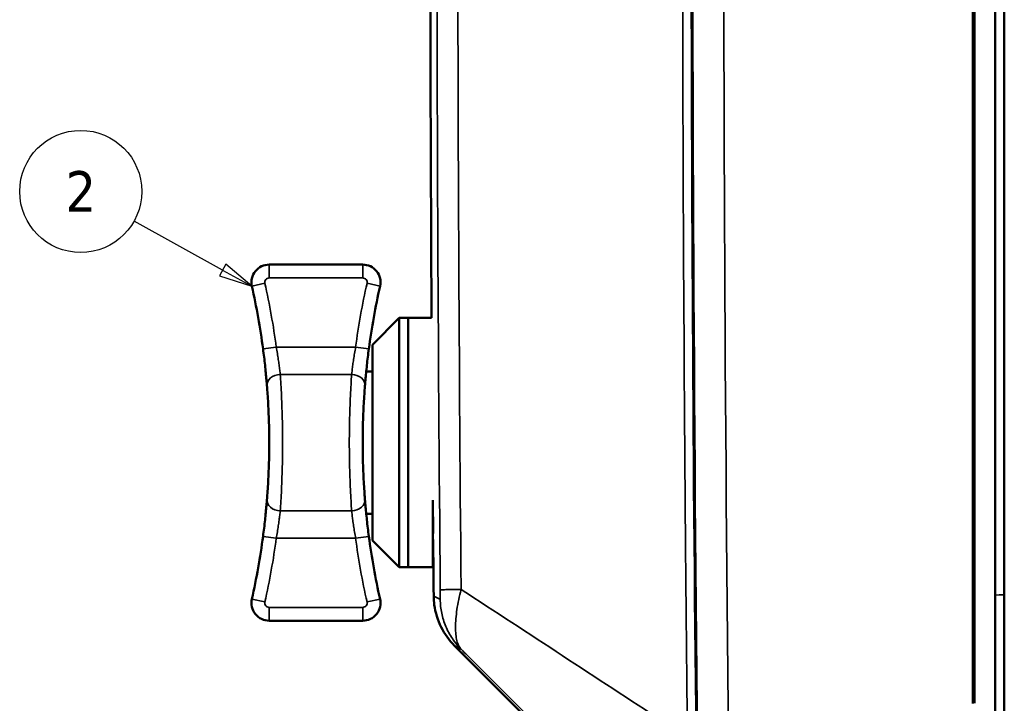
# Model space of a CAD drawing. Header units: inches. Extents: x 0.2 to 50.9, y 0.9 to 32.1.
# Tile 20 of 95: x 19.8 to 24.1, y 19.2 to 22.2. Entities that reach past the tile are written whole.
import ezdxf

# ---------------------------------------------------------------- set-up
doc = ezdxf.new("R2010")
doc.units = ezdxf.units.IN
doc.header["$LTSCALE"] = 1.5
doc.header["$MEASUREMENT"] = 0
for name, color, linetype, lineweight in [('Symbol (ANSI)', 7, 'Continuous', 25), ('Visible (ANSI)', 7, 'Continuous', 50), ('Visible Narrow (ANSI)', 7, 'Continuous', 35)]:
    doc.layers.add(name, color=color, linetype=linetype, lineweight=lineweight)
doc.styles.add('Note Text (ANSI)', font='tahoma.ttf')

# ---------------------------------------------------------------- blocks, each defined once
blk = doc.blocks.new('Balloon1')
at = {"layer": 'Symbol (ANSI)'}
for p, q in [((13.7766, 14.0583), (13.5152, 14.203)), ((13.7862, 14.0756), (13.7671, 14.0411)), ((13.7766, 14.0583), (13.8628, 14.0107)), ((13.8628, 14.0107), (13.7862, 14.0756)), ((13.7671, 14.0411), (13.8628, 14.0107))]:
    blk.add_line(p, q, dxfattribs=at)
at = {"layer": 'Symbol (ANSI)', "flags": 128}
blk.add_lwpolyline([(13.7671, 14.0411), (13.8628, 14.0107), (13.7862, 14.0756), (13.7671, 14.0411)], dxfattribs=at)
at = {"layer": 'Symbol (ANSI)'}
blk.add_circle((13.358, 14.2901), 0.18, dxfattribs=at)
blk.add_solid([(13.7671, 14.0411), (13.8628, 14.0107), (13.7862, 14.0756), (13.7671, 14.0411)], dxfattribs=at)
at = {"layer": 'Symbol (ANSI)', "insert": (13.358, 14.2901), "char_height": 0.12, "attachment_point": 5, "style": 'Note Text (ANSI)'}
blk.add_mtext('2', dxfattribs=at)

msp = doc.modelspace()

# ---------------------------------------------------------------- linework, layer by layer
at = {"layer": 'Visible (ANSI)'}
for p, q in [((24.083, 27.3006), (24.083, 18.603)), ((23.983, 19.1714), (23.983, 26.7387)), ((23.9914, 26.7379), (23.9914, 19.1722)), ((24.123, 19.6515), (24.123, 26.2521)), ((20.871, 21.112), (21.2843, 21.112)), ((21.3276, 20.7577), (21.4457, 20.8758)), ((21.4457, 19.7735), (21.4457, 20.8758)), ((21.4457, 20.8758), (21.4851, 20.8758)), ((21.4851, 20.8758), (21.4851, 19.7735)), ((21.4851, 19.7735), (21.4851, 20.8758)), ((21.4851, 20.8758), (21.5892, 20.8758)), ((21.3276, 19.8916), (21.3276, 20.7577)), ((21.3001, 20.6396), (21.3276, 20.6396)), ((21.5951, 19.7735), (21.5951, 20.0705)), ((21.5951, 20.0425), (21.5952, 20.0425)), ((21.3001, 20.0097), (21.3276, 20.0097)), ((21.596, 19.9222), (21.5961, 19.9222)), ((21.3276, 19.8916), (21.4457, 19.7735)), ((21.5951, 19.8964), (21.5962, 19.8964)), ((21.4457, 19.7735), (21.4851, 19.7735)), ((21.4851, 19.7735), (21.5951, 19.7735)), ((24.123, 18.659), (24.123, 19.6515)), ((21.2843, 19.5372), (20.871, 19.5372)), ((22.6551, 18.4623), (21.6907, 19.4267))]:
    msp.add_line(p, q, dxfattribs=at)
for centre, radius, start, end in [((20.871, 21.0333), 0.0787, 90, 192.6804), ((21.2843, 21.0333), 0.0787, 347.3196, 90), ((17.7213, 20.3246), 3.1496, 7.5609, 12.6804), ((24.4339, 20.3246), 3.1496, 167.3196, 172.4391), ((17.7213, 20.3246), 3.1496, 347.3196, 352.4391), ((24.4339, 20.3246), 3.1496, 187.5609, 192.6804), ((20.871, 19.616), 0.0787, 167.3196, 270), ((21.2843, 19.616), 0.0787, 270, 12.6804)]:
    msp.add_arc(centre, radius, start, end, dxfattribs=at)
for points, knots in [([(21.5892, 20.8758), (21.582, 22.1341), (21.5813, 23.3924), (21.5898, 25.1861), (21.5935, 25.7215), (21.5984, 26.2569)], [0.412124, 0.412124, 0.412124, 0.412124, 10.000144, 10.000144, 14.080248, 14.080248, 14.080248, 14.080248]), ([(21.3117, 20.7391), (21.3101, 20.7267), (21.3085, 20.7145), (21.307, 20.7024), (21.3056, 20.6903), (21.3042, 20.6782), (21.3029, 20.6666), (21.3017, 20.655), (21.3005, 20.6437), (21.2994, 20.633), (21.2984, 20.6222), (21.2974, 20.612), (21.2966, 20.6025), (21.2958, 20.593), (21.295, 20.5843), (21.2944, 20.5763)], [0, 0, 0, 0, 0.2, 0.2, 0.2, 0.4, 0.4, 0.4, 0.6, 0.6, 0.6, 0.8, 0.8, 0.8, 1, 1, 1, 1]), ([(20.8482, 20.7024), (20.8482, 20.7024), (20.8482, 20.7024), (20.8482, 20.7024), (20.8497, 20.6903), (20.8511, 20.6783), (20.8523, 20.6666)], [0.1999403, 0.1999403, 0.1999403, 0.1999403, 0.2, 0.2, 0.2, 0.3998359, 0.3998359, 0.3998359, 0.3998359]), ([(20.8558, 20.6331), (20.8558, 20.6331), (20.8558, 20.633), (20.8558, 20.633), (20.8569, 20.6222), (20.8578, 20.612), (20.8587, 20.6025), (20.8587, 20.6024), (20.8587, 20.6024), (20.8587, 20.6024)], [0.5988386, 0.5988386, 0.5988386, 0.5988386, 0.6, 0.6, 0.6, 0.8, 0.8, 0.8, 0.8008167, 0.8008167, 0.8008167, 0.8008167]), ([(20.8612, 20.5727), (20.862, 20.5624), (20.8628, 20.5514), (20.8636, 20.5396), (20.8645, 20.5264), (20.8654, 20.5122), (20.8662, 20.4974), (20.867, 20.4826), (20.8678, 20.4672), (20.8684, 20.4513)], [0.0095274, 0.0095274, 0.0095274, 0.0095274, 0.0909091, 0.0909091, 0.0909091, 0.1818182, 0.1818182, 0.1818182, 0.2722382, 0.2722382, 0.2722382, 0.2722382]), ([(21.2869, 20.4513), (21.2869, 20.4513), (21.2869, 20.4514), (21.2869, 20.4514), (21.2875, 20.4671), (21.2882, 20.4824), (21.289, 20.497)], [0.7277618, 0.7277618, 0.7277618, 0.7277618, 0.7280074, 0.7280074, 0.7280074, 0.81742935, 0.81742935, 0.81742935, 0.81742935]), ([(21.2941, 20.0766), (21.2933, 20.0869), (21.2925, 20.0979), (21.2917, 20.1097), (21.2908, 20.1229), (21.2899, 20.1371), (21.2891, 20.1519), (21.2882, 20.1666), (21.2875, 20.182), (21.2869, 20.1979), (21.2869, 20.1979), (21.2869, 20.198), (21.2869, 20.198)], [0.0095275, 0.0095275, 0.0095275, 0.0095275, 0.0909091, 0.0909091, 0.0909091, 0.1818182, 0.1818182, 0.1818182, 0.2719926, 0.2719926, 0.2719926, 0.2722382, 0.2722382, 0.2722382, 0.2722382]), ([(20.8436, 19.9102), (20.8452, 19.9226), (20.8468, 19.9348), (20.8482, 19.9469), (20.8497, 19.959), (20.8511, 19.971), (20.8523, 19.9827), (20.8536, 19.9943), (20.8548, 20.0056), (20.8558, 20.0163), (20.8569, 20.0271), (20.8578, 20.0373), (20.8587, 20.0468), (20.8595, 20.0563), (20.8602, 20.065), (20.8609, 20.073)], [0, 0, 0, 0, 0.2, 0.2, 0.2, 0.4, 0.4, 0.4, 0.6, 0.6, 0.6, 0.8, 0.8, 0.8, 1, 1, 1, 1]), ([(21.2995, 20.0161), (21.2995, 20.0162), (21.2994, 20.0163), (21.2994, 20.0163), (21.2984, 20.0271), (21.2974, 20.0373), (21.2966, 20.0468), (21.2966, 20.0468), (21.2966, 20.0469), (21.2966, 20.0469)], [0.5988386, 0.5988386, 0.5988386, 0.5988386, 0.6, 0.6, 0.6, 0.8, 0.8, 0.8, 0.8008167, 0.8008167, 0.8008167, 0.8008167]), ([(21.5951, 20.0511), (21.5952, 20.0347), (21.5953, 20.0192), (21.5957, 19.9713), (21.5959, 19.9435), (21.5961, 19.9222)], [-0.5164648, -0.5164648, -0.5164648, -0.5164648, -0.3599854, -0.3599854, -0.000001, -0.000001, -0.000001, -0.000001]), ([(21.307, 19.9469), (21.307, 19.9469), (21.307, 19.9469), (21.307, 19.9469), (21.3056, 19.959), (21.3042, 19.971), (21.3029, 19.9827)], [0.1999403, 0.1999403, 0.1999403, 0.1999403, 0.2, 0.2, 0.2, 0.3998359, 0.3998359, 0.3998359, 0.3998359]), ([(21.6907, 19.4267), (21.6667, 19.4507), (21.6464, 19.479), (21.6161, 19.5399), (21.6058, 19.5735), (21.5995, 19.6203), (21.5985, 19.6334), (21.5984, 19.6466)], [0, 0, 0, 0, 0.2585116, 0.2585116, 0.5186882, 0.5186882, 0.6186857, 0.6186857, 0.6186857, 0.6186857])]:
    msp.add_open_spline(points, degree=3, knots=knots, dxfattribs=at)
for points in [[(20.8482, 20.7024), (20.8468, 20.7145), (20.8452, 20.7268), (20.8436, 20.7391)], [(20.8558, 20.6331), (20.8548, 20.6438), (20.8536, 20.655), (20.8523, 20.6666)], [(20.8608, 20.5779), (20.8602, 20.5854), (20.8595, 20.5936), (20.8587, 20.6024)], [(20.8608, 20.5779), (20.8608, 20.5774), (20.8608, 20.5768), (20.8609, 20.5763)], [(20.8612, 20.5727), (20.8611, 20.5739), (20.861, 20.5751), (20.8609, 20.5763)], [(21.2917, 20.5396), (21.2925, 20.5514), (21.2933, 20.5624), (21.2941, 20.5727)], [(21.2944, 20.5763), (21.2943, 20.5751), (21.2942, 20.5739), (21.2941, 20.5727)], [(21.2917, 20.5396), (21.2908, 20.5263), (21.2899, 20.512), (21.289, 20.497)], [(20.87, 20.4008), (20.8696, 20.418), (20.8691, 20.435), (20.8684, 20.4513)], [(21.2869, 20.4513), (21.2862, 20.435), (21.2857, 20.418), (21.2852, 20.4008)], [(20.87, 20.4008), (20.8704, 20.3843), (20.8707, 20.3675), (20.8708, 20.3506)], [(21.2844, 20.3506), (21.2846, 20.3675), (21.2848, 20.3843), (21.2852, 20.4008)], [(20.8708, 20.2987), (20.871, 20.3159), (20.871, 20.3333), (20.8708, 20.3506)], [(21.2844, 20.3506), (21.2843, 20.3333), (21.2843, 20.3159), (21.2844, 20.2987)], [(20.8708, 20.2987), (20.8707, 20.2818), (20.8704, 20.265), (20.87, 20.2485)], [(21.2852, 20.2485), (21.2848, 20.265), (21.2846, 20.2818), (21.2844, 20.2987)], [(20.8684, 20.198), (20.8691, 20.2143), (20.8696, 20.2313), (20.87, 20.2485)], [(21.2852, 20.2485), (21.2857, 20.2313), (21.2862, 20.2143), (21.2869, 20.198)], [(20.8684, 20.198), (20.8678, 20.1822), (20.867, 20.1669), (20.8662, 20.1523)], [(20.8636, 20.1096), (20.8645, 20.1229), (20.8654, 20.1372), (20.8662, 20.1523)], [(20.8636, 20.1096), (20.8628, 20.0979), (20.862, 20.0869), (20.8612, 20.0766)], [(20.8609, 20.073), (20.861, 20.0742), (20.8611, 20.0754), (20.8612, 20.0766)], [(21.2941, 20.0766), (21.2942, 20.0754), (21.2943, 20.0742), (21.2944, 20.073)], [(21.2945, 20.0714), (21.2945, 20.0719), (21.2944, 20.0725), (21.2944, 20.073)], [(21.2945, 20.0714), (21.2951, 20.0639), (21.2958, 20.0557), (21.2966, 20.0469)], [(21.2995, 20.0161), (21.3005, 20.0055), (21.3017, 19.9942), (21.3029, 19.9827)], [(21.307, 19.9469), (21.3085, 19.9348), (21.3101, 19.9225), (21.3117, 19.9102)], [(21.5984, 19.6466), (21.5977, 19.7298), (21.5969, 19.8131), (21.5962, 19.8964)]]:
    msp.add_open_spline(points, degree=3, dxfattribs=at)
at = {"layer": 'Visible Narrow (ANSI)'}
for p, q in [((23.9913, 19.1722), (23.9913, 26.7379)), ((20.871, 21.053), (20.871, 21.112)), ((21.2843, 21.112), (21.2843, 21.053)), ((20.871, 21.053), (21.2843, 21.053)), ((20.7941, 21.016), (20.8517, 21.029)), ((21.3035, 21.029), (21.3611, 21.016)), ((20.8436, 20.7391), (20.9021, 20.7468)), ((21.2532, 20.7468), (20.9021, 20.7468)), ((21.3117, 20.7391), (21.2532, 20.7468)), ((21.2355, 20.6262), (20.9198, 20.6262)), ((21.2355, 20.0231), (20.9198, 20.0231)), ((20.8436, 19.9102), (20.9021, 19.9024)), ((21.3117, 19.9102), (21.2532, 19.9024)), ((21.2532, 19.9024), (20.9021, 19.9024)), ((20.8517, 19.6203), (20.7941, 19.6333)), ((21.3035, 19.6203), (21.3611, 19.6333)), ((21.2843, 19.5963), (20.871, 19.5963)), ((20.871, 19.5372), (20.871, 19.5963)), ((21.2843, 19.5963), (21.2843, 19.5372))]:
    msp.add_line(p, q, dxfattribs=at)
for centre, radius, start, end in [((20.871, 21.0333), 0.0197, 90, 192.6804), ((21.2843, 21.0333), 0.0197, 347.3196, 90), ((17.7213, 20.3246), 3.2087, 7.5609, 12.6804), ((24.4339, 20.3246), 3.2087, 167.3196, 172.4391), ((17.7213, 20.3246), 3.2087, 347.3196, 352.4391), ((24.4339, 20.3246), 3.2087, 187.5609, 192.6804), ((20.871, 19.616), 0.0197, 167.3196, 270), ((21.2843, 19.616), 0.0197, 270, 12.6804)]:
    msp.add_arc(centre, radius, start, end, dxfattribs=at)
for centre, major_axis, ratio, start_param, end_param in [((272.5305, 22.9518), (0, 301.1611), 0.82941, 1.554656, 1.586937), ((272.6643, 22.9518), (0, -301.1906), 0.829318, 4.696252, 4.728526), ((343.2514, 22.9518), (0.0001, 338.1944), 0.947721, 1.559178, 1.582416), ((344.2683, 22.9518), (0.0001, 340.0706), 0.94879, 1.561158, 1.580435), ((344.3993, 22.9518), (-0.0001, -340.0832), 0.948869, 4.702756, 4.722023), ((20.9198, 20.581), (-0.0589, -0.0047), 0.764971, 4.651158, 6.283185), ((21.2355, 20.581), (0.0589, -0.0047), 0.764971, 0, 1.632028), ((20.9198, 20.0683), (-0.0589, 0.0047), 0.764971, 0, 1.632028), ((21.2355, 20.0683), (0.0589, 0.0047), 0.764971, 4.651158, 6.283185), ((24.0437, 19.6515), (0.0793, 0), 0.007821, 5.230638, 6.283185)]:
    msp.add_ellipse(centre, major_axis=major_axis, ratio=ratio, start_param=start_param, end_param=end_param, dxfattribs=at)
for points, knots in [([(22.7211, 19.0217), (22.7182, 19.2865), (22.7156, 19.5527), (22.7132, 19.8177), (22.704, 20.8643), (22.6994, 21.9101), (22.6995, 22.9549), (22.6995, 23.6103), (22.7013, 24.2657), (22.7049, 24.9211), (22.7066, 25.2311), (22.7087, 25.5412), (22.7112, 25.8512), (22.7114, 25.8689), (22.7115, 25.8866), (22.7117, 25.9042), (22.7129, 26.0554), (22.7143, 26.2123), (22.7159, 26.3732), (22.7174, 26.5389), (22.7192, 26.7091), (22.7211, 26.8818)], [0, 0, 0, 0, 0.1010058, 0.1010058, 0.1010058, 0.5, 0.5, 0.5, 0.75, 0.75, 0.75, 0.8682627, 0.8682627, 0.8682627, 0.875, 0.875, 0.875, 0.9366103, 0.9366103, 0.9366103, 1, 1, 1, 1]), ([(21.5984, 19.6466), (21.5984, 19.6466), (21.6074, 19.6418), (21.6254, 19.6324), (21.6256, 19.6323), (21.6258, 19.6322), (21.626, 19.6321), (21.6262, 19.632), (21.6263, 19.6319), (21.6265, 19.6318), (21.6269, 19.6316), (21.6272, 19.6315), (21.6276, 19.6313)], [-0.5004642, -0.5004642, -0.5004642, -0.5004642, -0.0190311, -0.0190311, -0.0190311, -0.0142733, -0.0142733, -0.0142733, -0.0095155, -0.0095155, -0.0095155, 0, 0, 0, 0]), ([(21.6276, 19.6313), (21.6277, 19.6312), (21.6278, 19.6352), (21.6278, 19.6437), (21.6279, 19.6519), (21.6278, 19.6625), (21.6277, 19.6728), (21.6277, 19.6732), (21.6277, 19.6736), (21.6277, 19.674)], [0, 0, 0, 0, 0.5, 0.5, 0.5, 0.980278, 0.980278, 0.980278, 1, 1, 1, 1]), ([(21.7199, 19.6755), (21.7056, 19.6754), (21.6926, 19.6752), (21.6813, 19.675), (21.67, 19.6749), (21.6603, 19.6747), (21.6524, 19.6746), (21.6446, 19.6745), (21.6385, 19.6744), (21.6343, 19.6743), (21.6302, 19.6742), (21.628, 19.6741), (21.6277, 19.674)], [0, 0, 0, 0, 0.25, 0.25, 0.25, 0.5, 0.5, 0.5, 0.75, 0.75, 0.75, 1, 1, 1, 1]), ([(21.7198, 19.4115), (21.7156, 19.4157), (21.7121, 19.4209), (21.709, 19.427), (21.7059, 19.4334), (21.7033, 19.4406), (21.7013, 19.4486), (21.6992, 19.457), (21.6977, 19.4662), (21.6967, 19.476), (21.6957, 19.4864), (21.6953, 19.4974), (21.6953, 19.5088), (21.6953, 19.5202), (21.6958, 19.5327), (21.6968, 19.5463), (21.6978, 19.5591), (21.6993, 19.5729), (21.7014, 19.5874), (21.7034, 19.6012), (21.706, 19.6158), (21.7092, 19.6309), (21.7122, 19.6453), (21.7158, 19.6602), (21.7199, 19.6755)], [-1, -1, -1, -1, -0.884175, -0.884175, -0.884175, -0.762838, -0.762838, -0.762838, -0.635119, -0.635119, -0.635119, -0.5, -0.5, -0.5, -0.364883, -0.364883, -0.364883, -0.237252, -0.237252, -0.237252, -0.115906, -0.115906, -0.115906, 0, 0, 0, 0]), ([(21.7199, 19.6755), (21.7293, 19.6694), (21.7387, 19.6633), (21.7481, 19.6571), (21.8972, 19.5598), (22.0464, 19.4624), (22.1956, 19.3649), (22.3449, 19.2674), (22.4941, 19.1699), (22.6434, 19.0725), (22.6693, 19.0555), (22.6952, 19.0386), (22.7211, 19.0217)], [-1, -1, -1, -1, -0.9718542, -0.9718542, -0.9718542, -0.5247543, -0.5247543, -0.5247543, -0.0776544, -0.0776544, -0.0776544, 0, 0, 0, 0]), ([(21.6276, 19.6313), (21.6277, 19.6109), (21.6299, 19.5906), (21.634, 19.5706), (21.6381, 19.5506), (21.6442, 19.5311), (21.6521, 19.5123), (21.66, 19.4935), (21.6697, 19.4755), (21.681, 19.4586), (21.6924, 19.4417), (21.7054, 19.4259), (21.7198, 19.4115)], [0, 0, 0, 0, 0.250004, 0.250004, 0.250004, 0.5000053, 0.5000053, 0.5000053, 0.7500066, 0.7500066, 0.7500066, 0.9999987, 0.9999987, 0.9999987, 0.9999987]), ([(21.7198, 19.4115), (21.7196, 19.4116), (21.7194, 19.4116), (21.7193, 19.4117), (21.7002, 19.4217), (21.6907, 19.4267), (21.6907, 19.4267), (21.6907, 19.4267), (21.6907, 19.4267), (21.6907, 19.4267)], [0, 0, 0, 0, 0.0044456, 0.0044456, 0.0044456, 0.5, 0.5, 0.5, 0.5004657, 0.5004657, 0.5004657, 0.5004657]), ([(22.7185, 18.4169), (22.6935, 18.4419), (22.6684, 18.4668), (22.6434, 18.4918), (22.5852, 18.5497), (22.527, 18.6076), (22.4688, 18.6655), (22.3908, 18.7432), (22.3127, 18.821), (22.2347, 18.8987), (22.2295, 18.9039), (22.2235, 18.9098), (22.219, 18.9142), (22.2113, 18.9219), (22.2035, 18.9297), (22.1956, 18.9376), (22.0653, 19.0674), (21.9161, 19.2159), (21.7481, 19.3833), (21.7387, 19.3926), (21.7293, 19.402), (21.7198, 19.4115)], [0, 0, 0, 0, 0.075266, 0.075266, 0.075266, 0.25, 0.25, 0.25, 0.484375, 0.484375, 0.484375, 0.5, 0.5, 0.5, 0.527068, 0.527068, 0.527068, 0.974991, 0.974991, 0.974991, 1, 1, 1, 1])]:
    msp.add_open_spline(points, degree=3, knots=knots, dxfattribs=at)
for points in [[(20.9021, 20.7468), (20.9038, 20.7376), (20.907, 20.7192), (20.9112, 20.6925), (20.9147, 20.6676), (20.9176, 20.645), (20.9191, 20.6321), (20.9198, 20.6262)], [(21.2532, 20.7468), (21.2515, 20.7376), (21.2483, 20.7192), (21.2441, 20.6925), (21.2405, 20.6676), (21.2377, 20.645), (21.2362, 20.6321), (21.2355, 20.6262)], [(20.9198, 20.6262), (20.9207, 20.6128), (20.9225, 20.5835), (20.9252, 20.5329), (20.9275, 20.4772), (20.9292, 20.4177), (20.93, 20.3559), (20.93, 20.2934), (20.9292, 20.2316), (20.9275, 20.1721), (20.9252, 20.1164), (20.9225, 20.0658), (20.9207, 20.0365), (20.9198, 20.0231)], [(21.2355, 20.0231), (21.2346, 20.0365), (21.2327, 20.0658), (21.23, 20.1164), (21.2278, 20.1721), (21.2261, 20.2316), (21.2252, 20.2934), (21.2252, 20.3559), (21.2261, 20.4177), (21.2278, 20.4772), (21.23, 20.5329), (21.2327, 20.5835), (21.2346, 20.6128), (21.2355, 20.6262)], [(20.9021, 19.9024), (20.9038, 19.9117), (20.907, 19.9301), (20.9112, 19.9567), (20.9147, 19.9817), (20.9176, 20.0042), (20.9191, 20.0172), (20.9198, 20.0231)], [(21.2532, 19.9024), (21.2515, 19.9117), (21.2483, 19.9301), (21.2441, 19.9567), (21.2405, 19.9817), (21.2377, 20.0042), (21.2362, 20.0172), (21.2355, 20.0231)]]:
    msp.add_open_spline(points, degree=3, dxfattribs=at)

# ---------------------------------------------------------------- block references
at = {"layer": 'Symbol (ANSI)', "xscale": 1.5, "yscale": 1.5, "zscale": 1.5}
msp.add_blockref('Balloon1', (0, 0), dxfattribs=at)

doc.saveas('drawing.dxf')
